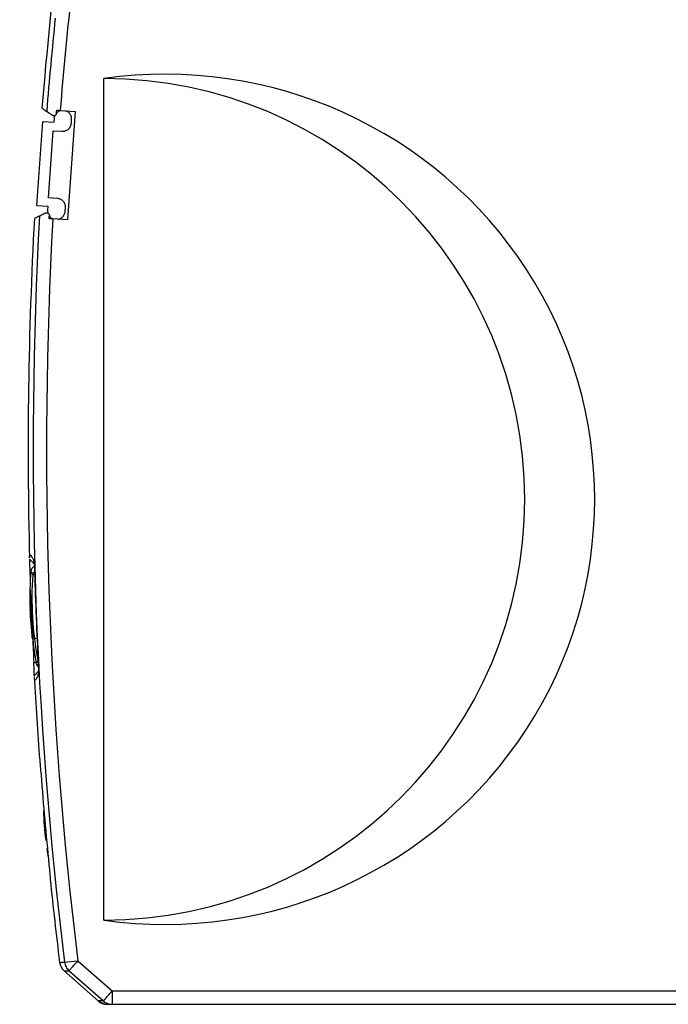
# Model space of a CAD drawing. Header units: millimetres. Extents: x 8 to 341, y 8 to 262.
# Tile 4 of 15: x 117 to 156, y 77 to 135. Entities that reach past the tile are written whole.
import ezdxf

# ---------------------------------------------------------------- set-up
doc = ezdxf.new("R2010")
doc.units = ezdxf.units.MM
doc.header["$LTSCALE"] = 1.25
doc.layers.add('DIMENSIONS', color=140, linetype='Continuous', lineweight=25)
doc.styles.add('SLDTEXTSTYLE0', font='TXT', dxfattribs={"width": 0.7})
doc.dimstyles.new('SLDDIMSTYLE0', dxfattribs={"dimtxt": 2.69751, "dimasz": 4.1275, "dimexe": 0, "dimexo": 0.0625, "dimgap": 0.674377, "dimtad": 0, "dimtih": 1, "dimtoh": 1, "dimrnd": 1e-09, "dimzin": 12, "dimdsep": 46, "dimtxsty": 'SLDTEXTSTYLE0', "dimsah": 1, "dimcen": 0.09, "dimadec": 0, "dimazin": 3, "dimtfac": 1, "dimtofl": 0, "dimtmove": 0, "dimatfit": 3, "dimfxl": 0, "dimfrac": 2, "dimtolj": 1, "dimtzin": 12, "dimarcsym": 0})

# ---------------------------------------------------------------- blocks, each defined once
blk = doc.blocks.new('_D_6')
at = {"layer": 'DIMENSIONS'}
for p, q in [((117.005, 143.642), (117.005, 171.108)), ((215.473, 123.742), (215.473, 171.108)), ((117.005, 167.139), (154.618, 167.139)), ((158.273, 167.139), (157.367, 167.139)), ((157.367, 167.139), (157.367, 162.852)), ((166.289, 167.139), (167.194, 167.139)), ((167.194, 167.139), (167.194, 162.852)), ((215.473, 167.139), (169.944, 167.139)), ((157.367, 162.852), (158.273, 162.852)), ((167.194, 162.852), (166.289, 162.852))]:
    blk.add_line(p, q, dxfattribs=at)
for points in [[(117.005, 167.139), (121.132, 166.504), (121.132, 167.774)], [(215.473, 167.139), (211.346, 167.774), (211.346, 166.504)]]:
    blk.add_solid(points, dxfattribs=at)
at = {"layer": 'DIMENSIONS', "char_height": 2.6458, "attachment_point": 1, "style": 'SLDTEXTSTYLE0'}
for s, insert in [('98.5', (158.273, 171.154)), ('3.88', (158.273, 166.263))]:
    blk.add_mtext(s, dxfattribs=dict(at, insert=insert))

msp = doc.modelspace()

# ---------------------------------------------------------------- linework, layer by layer
for p, q in [((122.005, 81.555), (122.005, 131.555)), ((119.41, 129.659), (120.301, 129.597)), ((120.301, 129.597), (119.85, 123.153)), ((118.029, 124.012), (118.378, 129)), ((118.378, 129), (119.026, 128.954)), ((119.042, 129.179), (119.026, 128.954)), ((120.075, 128.906), (120.089, 129.105)), ((118.712, 124.465), (118.991, 128.456)), ((118.991, 128.456), (119.515, 128.419)), ((118.029, 124.012), (118.677, 123.966)), ((119.236, 124.429), (118.712, 124.465)), ((118.677, 123.966), (118.661, 123.742)), ((119.709, 123.669), (119.723, 123.868)), ((119.85, 123.153), (118.972, 123.214)), ((117.853, 102.745), (117.594, 102.992)), ((117.661, 102.206), (117.628, 102.205)), ((117.638, 101.857), (117.628, 102.205)), ((117.749, 98.305), (118.035, 98.305)), ((117.842, 96.864), (117.976, 96.87)), ((118.109, 96.323), (117.872, 96.077)), ((118.194, 91.052), (118.2, 90.968)), ((118.549, 86.305), (118.603, 86.305)), ((118.812, 84.053), (118.822, 83.977)), ((119.672, 79.049), (120.461, 79.146)), ((120.461, 79.146), (122.501, 77.355)), ((119.625, 78.557), (121.677, 76.744)), ((119.934, 78.547), (121.974, 76.755)), ((122.501, 77.355), (122.501, 76.555)), ((122.501, 77.355), (156.966, 77.355)), ((121.667, 76.757), (122.051, 76.568)), ((122.501, 76.555), (156.966, 76.555))]:
    msp.add_line(p, q)
for centre, radius, start, end in [((367.505, 109.555), 250, 172.99088, 175.36027), ((367.505, 109.555), 248.908, 173.81277, 175.36709), ((367.505, 109.555), 249.704, 174.11749, 175.39422), ((122.002, 106.555), 25, 270.00702, 89.99298), ((367.505, 109.555), 250, 176.86254, 181.48634), ((367.505, 109.555), 249.704, 176.82474, 187.01711), ((367.505, 109.555), 248.908, 176.85415, 187.01711), ((117.966, 102.254), 0.3, 108.52604, 175.46537), ((137.605, 100.705), 20, 175.48784, 177.27632), ((367.505, 109.555), 249.723, 181.6864, 182.91299), ((137.605, 100.705), 20, 181.86351, 186.89164), ((367.505, 109.555), 249.985, 182.57933, 182.90996), ((137.605, 100.705), 20, 188.33573, 191.21421), ((118.285, 96.855), 0.3, 191.27316, 234.23194), ((367.505, 109.555), 250, 183.10504, 184.24433), ((367.505, 109.555), 249.985, 184.44473, 185.67385), ((138.405, 88.705), 20, 181.86351, 186.89164), ((138.405, 88.705), 20, 188.33573, 189.88556), ((367.505, 109.555), 250, 185.87236, 187.00912), ((120.167, 79.145), 0.8, 187.00912, 228.53935), ((122.194, 77.355), 0.8, 228.53935, 270)]:
    msp.add_arc(centre, radius, start, end)
msp.add_ellipse((125.633, 106.555), major_axis=(25.52, 0), ratio=0.989693, start_param=4.569746, end_param=7.996625)
for points, knots in [([(118.357, 129.775), (118.35, 129.779), (118.329, 129.794), (118.496, 129.681), (118.608, 129.606)], [0, 0, 0, 0, 0.333148, 1, 1, 1, 1]), ([(118.608, 129.606), (118.611, 129.604), (118.617, 129.599), (118.634, 129.588), (118.657, 129.572), (118.687, 129.552), (118.738, 129.518), (118.822, 129.461), (118.91, 129.401), (118.957, 129.37)], [0, 0, 0, 0, 0.0959737, 0.1937434, 0.2935398, 0.3955793, 0.5000642, 0.7365713, 1, 1, 1, 1]), ([(119.19, 129.484), (119.189, 129.473), (119.186, 129.45), (119.172, 129.419), (119.152, 129.392), (119.128, 129.371), (119.098, 129.355), (119.063, 129.345), (119.029, 129.344), (118.992, 129.351), (118.97, 129.363), (118.957, 129.37)], [0, 0, 0, 0, 0.103198, 0.204364, 0.303911, 0.402272, 0.499898, 0.61969, 0.749839, 0.842002, 1, 1, 1, 1]), ([(119.457, 129.656), (119.432, 129.65), (119.383, 129.637), (119.313, 129.605), (119.248, 129.564), (119.211, 129.529), (119.192, 129.511)], [0, 0, 0, 0, 0.252745, 0.5, 0.747255, 1, 1, 1, 1]), ([(120.089, 129.105), (120.09, 129.128), (120.092, 129.174), (120.083, 129.241), (120.066, 129.306), (120.04, 129.369), (120.004, 129.434), (119.954, 129.499), (119.891, 129.557), (119.82, 129.604), (119.769, 129.625), (119.744, 129.636)], [0, 0, 0, 0, 0.10127, 0.200213, 0.298536, 0.397976, 0.500214, 0.627032, 0.756795, 0.87768, 1, 1, 1, 1]), ([(119.515, 128.419), (119.537, 128.418), (119.581, 128.417), (119.646, 128.425), (119.724, 128.444), (119.81, 128.481), (119.898, 128.544), (119.972, 128.622), (120.026, 128.712), (120.063, 128.808), (120.071, 128.873), (120.075, 128.906)], [0, 0, 0, 0, 0.0801223, 0.1597478, 0.2401522, 0.3697972, 0.5000926, 0.6297379, 0.7600337, 0.8798584, 1, 1, 1, 1]), ([(119.723, 123.868), (119.724, 123.89), (119.725, 123.934), (119.717, 124), (119.698, 124.077), (119.66, 124.164), (119.598, 124.252), (119.52, 124.326), (119.43, 124.38), (119.334, 124.416), (119.269, 124.425), (119.236, 124.429)], [0, 0, 0, 0, 0.080122, 0.159748, 0.240152, 0.369797, 0.500093, 0.629738, 0.760034, 0.879858, 1, 1, 1, 1]), ([(118.551, 123.564), (118.526, 123.552), (118.477, 123.528), (118.411, 123.496), (118.354, 123.468), (118.297, 123.441), (118.245, 123.415), (118.203, 123.395), (118.191, 123.389), (118.185, 123.386)], [0, 0, 0, 0, 0.133517, 0.261239, 0.383321, 0.49994, 0.671369, 0.83773, 1, 1, 1, 1]), ([(118.551, 123.564), (118.562, 123.569), (118.584, 123.578), (118.618, 123.58), (118.648, 123.577), (118.673, 123.569), (118.709, 123.551), (118.752, 123.509), (118.768, 123.452), (118.766, 123.422), (118.766, 123.419)], [0, 0, 0, 0, 0.129946, 0.244955, 0.345078, 0.430404, 0.501088, 0.73197, 0.968554, 1, 1, 1, 1]), ([(119.293, 123.192), (119.315, 123.197), (119.359, 123.208), (119.422, 123.235), (119.48, 123.269), (119.534, 123.311), (119.586, 123.363), (119.635, 123.429), (119.673, 123.506), (119.7, 123.586), (119.706, 123.641), (119.709, 123.669)], [0, 0, 0, 0, 0.10127, 0.200213, 0.298536, 0.397976, 0.500214, 0.627032, 0.756795, 0.87768, 1, 1, 1, 1]), ([(118.185, 123.386), (118.102, 123.345), (117.936, 123.264), (117.855, 123.225), (117.88, 123.237), (117.881, 123.237)], [0, 0, 0, 0, 0.495085, 0.992067, 1, 1, 1, 1]), ([(118.764, 123.392), (118.78, 123.372), (118.813, 123.332), (118.871, 123.282), (118.935, 123.241), (118.983, 123.221), (119.007, 123.212)], [0, 0, 0, 0, 0.252745, 0.5, 0.747255, 1, 1, 1, 1]), ([(117.594, 103.07), (117.592, 103.117), (117.588, 103.24), (117.63, 103.256), (117.702, 103.182), (117.77, 103.056), (117.803, 102.992)], [0, 0, 0, 0, 0.194695, 0.511548, 0.754845, 1, 1, 1, 1]), ([(117.628, 102.205), (117.622, 102.392), (117.615, 102.573), (117.603, 102.858), (117.597, 102.956), (117.594, 102.992)], [0, 0, 0, 0, 0.5, 0.5, 1, 1, 1, 1]), ([(117.803, 102.992), (117.821, 102.956), (117.84, 102.858), (117.872, 102.574), (117.884, 102.392), (117.89, 102.205)], [0, 0, 0, 0, 0.5, 0.5, 1, 1, 1, 1]), ([(117.777, 102.075), (117.783, 102.112), (117.793, 102.171), (117.833, 102.217), (117.848, 102.235)], [0, 0, 0, 0, 0.619024, 1, 1, 1, 1]), ([(117.895, 102.067), (117.888, 102.067), (117.85, 102.07), (117.802, 102.073), (117.786, 102.075), (117.777, 102.075)], [0, 0, 0, 0, 0.097396, 0.548698, 1, 1, 1, 1]), ([(117.622, 101.158), (117.628, 101.064), (117.638, 100.878), (117.666, 100.408), (117.694, 99.921), (117.719, 99.481), (117.743, 99.066), (117.77, 98.603), (117.795, 98.162), (117.811, 97.888), (117.818, 97.771), (117.816, 97.805), (117.816, 97.805)], [0, 0, 0, 0, 0.120793, 0.240006, 0.362769, 0.441584, 0.515757, 0.625538, 0.754077, 0.874697, 0.999208, 1, 1, 1, 1]), ([(117.749, 98.305), (117.749, 98.305), (117.751, 98.284), (117.746, 98.354), (117.738, 98.509), (117.723, 98.765), (117.702, 99.125), (117.675, 99.587), (117.65, 100.032), (117.63, 100.375), (117.621, 100.522), (117.617, 100.59)], [0, 0, 0, 0, 0.0000509, 0.125201, 0.2397307, 0.3450581, 0.4745422, 0.627909, 0.7769625, 0.8969907, 1, 1, 1, 1]), ([(117.872, 96.077), (117.872, 96.113), (117.869, 96.211), (117.859, 96.497), (117.851, 96.677), (117.842, 96.864)], [0, 0, 0, 0, 0.5, 0.5, 1, 1, 1, 1]), ([(118.078, 96.999), (118.044, 96.919), (117.992, 96.799), (117.998, 96.814), (118, 96.819)], [0, 0, 0, 0, 0.666667, 1, 1, 1, 1]), ([(118.104, 96.864), (118.114, 96.678), (118.116, 96.495), (118.107, 96.211), (118.096, 96.113), (118.081, 96.077)], [0, 0, 0, 0, 0.5, 0.5, 1, 1, 1, 1]), ([(118.081, 96.077), (118.044, 95.998), (117.969, 95.838), (117.896, 95.791), (117.886, 95.938), (117.881, 96.013)], [0, 0, 0, 0, 0.329243, 0.658491, 1, 1, 1, 1]), ([(118.2, 90.968), (118.205, 90.932), (118.215, 90.834), (118.241, 90.548), (118.257, 90.368), (118.271, 90.181)], [0, 0, 0, 0, 0.5, 0.5, 1, 1, 1, 1]), ([(118.744, 84.84), (118.763, 84.654), (118.779, 84.472), (118.803, 84.188), (118.81, 84.089), (118.812, 84.053)], [0, 0, 0, 0, 0.5, 0.5, 1, 1, 1, 1]), ([(119.373, 79.048), (119.374, 79.048), (119.376, 79.048), (119.39, 79.048), (119.414, 79.048), (119.446, 79.048), (119.488, 79.048), (119.54, 79.049), (119.6, 79.049), (119.648, 79.049), (119.672, 79.049)], [0, 0, 0, 0, 0.125085, 0.250145, 0.37518, 0.500191, 0.625179, 0.750142, 0.875083, 1, 1, 1, 1]), ([(120.461, 79.146), (120.401, 79.078), (120.337, 79.005), (120.212, 78.863), (120.152, 78.795), (120.051, 78.68), (120.01, 78.633), (119.954, 78.569), (119.939, 78.552), (119.934, 78.547)], [0, 0, 0, 0, 0.25, 0.25, 0.5, 0.5, 0.75, 0.75, 1, 1, 1, 1]), ([(121.974, 76.755), (121.979, 76.76), (121.994, 76.778), (122.05, 76.842), (122.091, 76.888), (122.193, 77.004), (122.253, 77.072), (122.377, 77.214), (122.441, 77.286), (122.501, 77.355)], [0, 0, 0, 0, 0.25, 0.25, 0.5, 0.5, 0.75, 0.75, 1, 1, 1, 1]), ([(121.974, 76.755), (121.882, 76.755), (121.72, 76.755), (121.694, 76.755), (121.683, 76.755)], [0, 0, 0, 0, 0.568447, 1, 1, 1, 1])]:
    msp.add_open_spline(points, degree=3, knots=knots)
for points in [[(119.084, 129.351), (119.073, 129.323), (119.052, 129.268), (119.045, 129.208), (119.042, 129.179)], [(119.19, 129.484), (119.195, 129.547), (119.199, 129.61), (119.203, 129.674)], [(119.203, 129.674), (119.271, 129.669), (119.34, 129.664), (119.41, 129.659)], [(118.661, 123.742), (118.661, 123.712), (118.659, 123.653), (118.672, 123.595), (118.679, 123.566)], [(118.753, 123.229), (118.757, 123.293), (118.762, 123.356), (118.766, 123.419)], [(118.972, 123.214), (118.897, 123.219), (118.824, 123.224), (118.753, 123.229)], [(117.777, 102.075), (117.66, 100.379), (117.762, 98.669), (118.078, 96.999)], [(117.667, 102.278), (117.667, 102.278), (117.704, 102.21), (117.777, 102.075)], [(117.629, 101.655), (117.614, 101.338), (117.606, 101.021), (117.606, 100.705)], [(117.606, 100.705), (117.606, 100.488), (117.61, 100.271), (117.617, 100.055)], [(117.617, 100.705), (117.617, 100.856), (117.619, 101.007), (117.622, 101.158)], [(117.617, 100.59), (117.617, 100.628), (117.617, 100.666), (117.617, 100.705)], [(119.672, 79.049), (119.683, 78.953), (119.713, 78.86), (119.757, 78.774)], [(119.638, 78.546), (119.638, 78.546), (119.737, 78.546), (119.934, 78.547)], [(119.757, 78.774), (119.802, 78.688), (119.862, 78.611), (119.934, 78.547)], [(121.974, 76.755), (122.046, 76.691), (122.13, 76.641), (122.219, 76.606)], [(122.194, 76.555), (122.194, 76.555), (122.297, 76.555), (122.501, 76.555)], [(122.219, 76.606), (122.309, 76.572), (122.405, 76.555), (122.501, 76.555)]]:
    msp.add_open_spline(points, degree=3)

# ---------------------------------------------------------------- dimensions: what is measured, and where the dimension line sits
at = {"layer": 'DIMENSIONS'}
dim = msp.add_linear_dim(base=(215.473, 167.139), p1=(117.005, 142.055), p2=(215.473, 122.155), dimstyle='SLDDIMSTYLE0', dxfattribs=at)
dim.commit()
dim.dimension.update_dxf_attribs({"geometry": '_D_6', "text_midpoint": (162.281, 167.139), "dimtype": 160})

doc.saveas('drawing.dxf')
